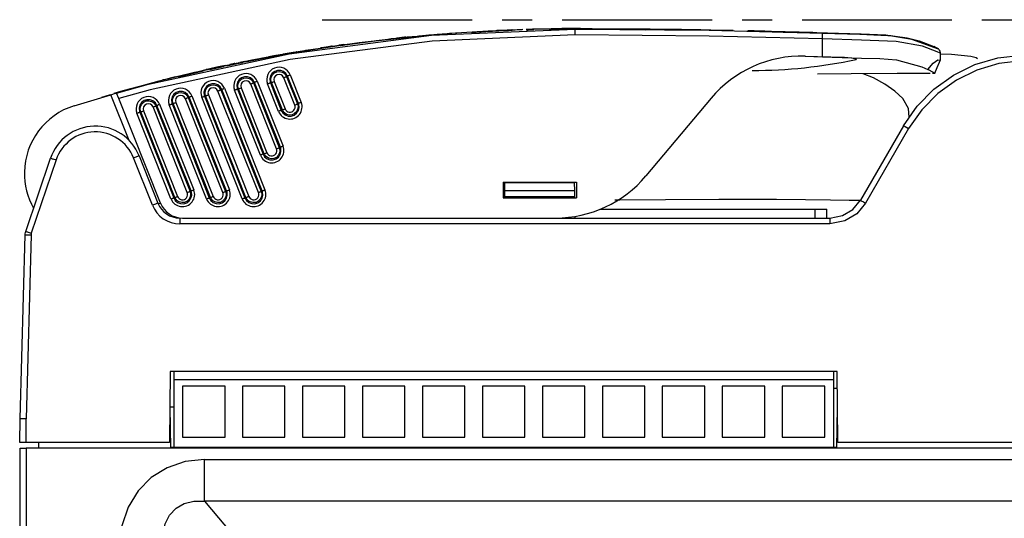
# Model space of a CAD drawing. Extents: x 462 to 898, y 200 to 700.
# Tile 3 of 13: x 487 to 570, y 350 to 392. Entities that reach past the tile are written whole.
import ezdxf

# ---------------------------------------------------------------- set-up
doc = ezdxf.new("R2010")
doc.units = 0
doc.header["$MEASUREMENT"] = 0
doc.linetypes.add('CENTERX2', pattern=[20.32, 12.7, -2.54, 2.54, -2.54])
doc.layers.get('0').update_dxf_attribs({"linetype": 'CONTINUOUS'})

msp = doc.modelspace()

# ---------------------------------------------------------------- linework, layer by layer
at = {"color": 7, "linetype": 'CENTERX2'}
msp.add_line((512.286, 391.813), (582.419, 391.813), dxfattribs=at)
at = {"color": 7, "linetype": 'CONTINUOUS'}
for p, q in [((518.596, 390.257), (519.476, 390.348)), ((519.262, 390.327), (518.596, 390.257)), ((519.374, 390.338), (519.262, 390.327)), ((519.374, 390.288), (520.074, 390.357)), ((519.476, 390.348), (519.732, 390.374)), ((519.476, 390.348), (519.476, 390.298)), ((519.732, 390.324), (519.476, 390.298)), ((519.732, 390.374), (519.732, 390.324)), ((519.82, 390.329), (519.984, 390.347)), ((519.985, 390.341), (519.821, 390.324)), ((519.894, 390.339), (520.154, 390.365)), ((520.004, 390.4), (520.004, 390.35)), ((520.431, 390.388), (520.077, 390.351)), ((520.352, 390.384), (520.637, 390.41)), ((520.452, 390.443), (521.061, 390.499)), ((521.061, 390.449), (520.452, 390.393)), ((520.452, 390.443), (520.452, 390.393)), ((520.969, 390.44), (521.263, 390.467)), ((521.061, 390.499), (521.256, 390.516)), ((521.061, 390.499), (521.061, 390.449)), ((521.256, 390.466), (521.061, 390.449)), ((521.256, 390.516), (521.369, 390.526)), ((521.256, 390.516), (521.256, 390.466)), ((521.369, 390.476), (521.256, 390.466)), ((521.312, 390.518), (521.672, 390.552)), ((521.369, 390.526), (521.369, 390.476)), ((523.054, 390.663), (524.054, 390.735)), ((524.918, 390.739), (526.556, 390.834)), ((525.416, 390.823), (526.339, 390.877)), ((526.339, 390.827), (525.416, 390.773)), ((525.416, 390.823), (525.416, 390.773)), ((527.006, 390.857), (525.906, 390.799)), ((526.111, 390.814), (527.005, 390.861)), ((526.126, 390.813), (527.816, 390.897)), ((527.088, 390.865), (526.165, 390.817)), ((526.339, 390.877), (527.005, 390.911)), ((526.339, 390.877), (526.339, 390.827)), ((527.005, 390.861), (526.339, 390.827)), ((526.582, 390.839), (527.246, 390.873)), ((527.005, 390.911), (527.088, 390.915)), ((527.005, 390.911), (527.005, 390.861)), ((527.088, 390.915), (527.246, 390.923)), ((527.088, 390.915), (527.088, 390.865)), ((527.246, 390.873), (527.088, 390.865)), ((527.246, 390.923), (527.246, 390.873)), ((529.212, 390.948), (527.464, 390.88)), ((528.374, 390.966), (529.212, 390.999)), ((528.374, 390.97), (528.374, 390.92)), ((529.212, 390.999), (529.212, 390.948)), ((530.079, 391.025), (531.583, 391.05)), ((530.079, 391.025), (530.079, 390.975)), ((531.505, 391.052), (531.505, 391.002)), ((531.954, 391.056), (531.954, 391.006)), ((532.073, 391.007), (532.379, 391.009)), ((532.365, 391.059), (532.392, 391.059)), ((532.392, 391.059), (532.495, 391.06)), ((533.19, 391.062), (533.708, 391.063)), ((533.19, 391.062), (533.19, 391.012)), ((533.708, 390.526), (533.708, 391.013)), ((534.933, 391.061), (535.142, 391.061)), ((534.933, 391.061), (534.933, 391.011)), ((535.142, 391.061), (535.142, 391.011)), ((535.142, 391.061), (535.154, 391.061)), ((535.154, 391.061), (535.154, 391.011)), ((539.31, 391.036), (539.31, 390.986)), ((541.156, 390.947), (540.423, 390.957)), ((541.086, 391.017), (541.086, 390.967)), ((542.371, 391.001), (542.371, 390.951)), ((542.804, 390.995), (543.003, 390.992)), ((542.804, 390.995), (542.804, 390.945)), ((543.003, 390.992), (543.003, 390.942)), ((543.003, 390.99), (543.603, 390.982)), ((543.603, 390.982), (543.603, 390.932)), ((544.075, 390.972), (544.075, 390.922)), ((544.075, 390.972), (545.19, 390.952)), ((548.328, 390.896), (548.328, 390.846)), ((548.328, 390.846), (548.414, 390.844)), ((548.414, 390.844), (548.668, 390.838)), ((548.449, 390.893), (548.449, 390.843)), ((548.668, 390.838), (548.948, 390.831)), ((548.864, 390.884), (548.864, 390.834)), ((548.948, 390.831), (548.883, 390.832)), ((548.883, 390.832), (548.948, 390.83)), ((548.948, 390.831), (549.012, 390.829)), ((549.012, 390.829), (548.948, 390.831)), ((548.948, 390.83), (549.441, 390.819)), ((549.292, 390.875), (549.765, 390.864)), ((549.292, 390.875), (549.292, 390.825)), ((549.765, 390.814), (549.292, 390.825)), ((549.441, 390.819), (550.164, 390.802)), ((549.765, 390.864), (550.342, 390.85)), ((550.342, 390.8), (549.765, 390.814)), ((550.59, 390.793), (549.946, 390.809)), ((550.342, 390.85), (551.486, 390.823)), ((551.323, 390.775), (550.59, 390.793)), ((550.843, 390.784), (550.826, 390.783)), ((550.912, 390.782), (550.843, 390.784)), ((551.486, 390.823), (551.486, 390.773)), ((551.486, 390.823), (552.69, 390.793)), ((552.69, 390.743), (551.486, 390.773)), ((552.69, 390.793), (552.69, 390.743)), ((552.69, 390.793), (553.614, 390.769)), ((553.614, 390.719), (552.69, 390.743)), ((553.614, 390.769), (553.614, 390.719)), ((553.614, 390.769), (553.825, 390.763)), ((553.825, 390.713), (553.614, 390.719)), ((553.825, 390.763), (553.825, 390.713)), ((553.825, 390.763), (553.842, 390.763)), ((514.075, 389.65), (511.326, 389.238)), ((513.12, 389.563), (513.081, 389.558)), ((513.236, 389.58), (513.249, 389.582)), ((513.867, 389.669), (514.075, 389.7)), ((513.867, 389.671), (513.867, 389.62)), ((513.87, 389.62), (514.047, 389.643)), ((514.075, 389.7), (514.087, 389.702)), ((514.075, 389.7), (514.075, 389.65)), ((514.087, 389.651), (514.075, 389.65)), ((514.087, 389.702), (514.087, 389.651)), ((516.858, 390.06), (518.596, 390.244)), ((519.669, 390.308), (517.207, 390.047)), ((519.476, 390.298), (518.596, 390.207)), ((518.596, 390.257), (518.596, 390.207)), ((519.47, 390.293), (519.668, 390.314)), ((554.66, 388.675), (554.646, 390.191)), ((564.111, 389.54), (564.137, 389.524)), ((507.088, 388.547), (507.831, 388.687)), ((508.734, 388.851), (510.403, 389.139)), ((509.998, 389.071), (508.976, 388.892)), ((510.122, 389.092), (510.112, 389.09)), ((510.438, 389.145), (510.438, 389.094)), ((510.888, 389.219), (510.888, 389.168)), ((511.006, 389.187), (511.32, 389.237)), ((512.123, 389.414), (512.123, 389.363)), ((553.175, 388.721), (554.66, 388.675)), ((564.661, 388.395), (564.655, 388.968)), ((502.943, 387.692), (503.903, 387.902)), ((504.779, 388.034), (503.226, 387.698)), ((503.949, 387.912), (503.389, 387.79)), ((503.47, 387.808), (503.682, 387.854)), ((503.475, 387.757), (503.782, 387.824)), ((503.726, 387.863), (503.726, 387.812)), ((503.973, 387.865), (503.809, 387.83)), ((504.208, 387.916), (505.321, 388.147)), ((504.604, 388.05), (504.457, 388.019)), ((504.519, 388.032), (504.773, 388.085)), ((504.693, 388.069), (504.687, 388.067)), ((505.193, 388.172), (505.233, 388.18)), ((506.075, 388.299), (505.233, 388.129)), ((505.294, 388.142), (505.566, 388.197)), ((505.32, 388.198), (505.32, 388.147)), ((505.866, 388.308), (506.075, 388.35)), ((505.866, 388.308), (505.866, 388.257)), ((505.871, 388.258), (506.075, 388.299)), ((505.933, 388.269), (507.771, 388.625)), ((506.075, 388.35), (506.075, 388.299)), ((507.87, 388.643), (507.44, 388.562)), ((507.584, 388.641), (507.584, 388.59)), ((564.578, 388.398), (564.623, 388.395)), ((499.223, 386.814), (500.081, 387.026)), ((500.087, 386.974), (502.234, 387.477)), ((501.621, 387.392), (501.621, 387.341)), ((502.234, 387.479), (502.068, 387.442)), ((502.427, 387.577), (502.943, 387.692)), ((502.632, 387.57), (502.45, 387.53)), ((502.492, 387.591), (502.465, 387.585)), ((509.255, 387.001), (509.343, 387.036)), ((509.255, 387.001), (510.182, 384.679)), ((510.27, 384.714), (509.343, 387.036)), ((509.575, 387.135), (510.502, 384.813)), ((564.194, 387.243), (563.968, 387.244)), ((496.831, 386.194), (496.831, 386.142)), ((508.415, 380.875), (506.224, 386.363)), ((506.456, 386.462), (506.544, 386.497)), ((506.456, 386.462), (508.647, 380.974)), ((508.735, 381.009), (506.544, 386.497)), ((506.776, 386.596), (508.967, 381.108)), ((508.583, 384.049), (507.66, 386.372)), ((507.98, 386.493), (507.892, 386.458)), ((507.892, 386.458), (508.815, 384.135)), ((508.903, 384.17), (507.98, 386.493)), ((508.212, 386.579), (509.135, 384.256)), ((509.95, 384.58), (509.023, 386.902)), ((491.263, 384.523), (494.384, 385.461)), ((495.93, 381.578), (494.384, 385.461)), ((495.048, 385.144), (494.867, 385.599)), ((501.244, 385.354), (504.418, 377.404)), ((502.403, 385.359), (502.315, 385.324)), ((502.315, 385.324), (505.732, 376.721)), ((505.82, 376.756), (502.403, 385.359)), ((502.635, 385.445), (506.053, 376.842)), ((506.879, 377.171), (503.447, 385.769)), ((503.68, 385.868), (503.767, 385.903)), ((503.68, 385.868), (507.112, 377.27)), ((507.2, 377.305), (503.767, 385.903)), ((504, 386.002), (507.432, 377.404)), ((507.041, 380.342), (504.86, 385.833)), ((505.181, 385.954), (505.092, 385.918)), ((505.092, 385.918), (507.273, 380.428)), ((507.362, 380.463), (505.181, 385.954)), ((505.413, 386.04), (507.594, 380.549)), ((498.58, 376.273), (495.048, 385.144)), ((498.19, 384.519), (498.278, 384.554)), ((498.19, 384.519), (501.084, 377.27)), ((501.172, 377.305), (498.278, 384.554)), ((498.51, 384.653), (501.404, 377.404)), ((502.486, 376.635), (499.326, 384.59)), ((499.647, 384.711), (499.558, 384.676)), ((499.558, 384.676), (502.718, 376.721)), ((502.807, 376.756), (499.647, 384.711)), ((499.879, 384.797), (503.039, 376.842)), ((503.866, 377.171), (500.692, 385.121)), ((500.924, 385.22), (501.012, 385.255)), ((500.924, 385.22), (504.098, 377.27)), ((504.186, 377.305), (501.012, 385.255)), ((505.5, 376.635), (502.083, 385.238)), ((510.182, 384.679), (510.27, 384.714)), ((545.217, 385.153), (539.706, 378.585)), ((499.472, 376.635), (496.591, 383.889)), ((496.911, 384.01), (496.823, 383.975)), ((496.823, 383.975), (499.704, 376.721)), ((499.793, 376.756), (496.911, 384.01)), ((497.144, 384.096), (500.025, 376.842)), ((500.852, 377.171), (497.958, 384.42)), ((508.903, 384.17), (508.815, 384.135)), ((561.522, 382.823), (557.874, 376.514)), ((561.955, 382.586), (558.307, 376.277)), ((507.362, 380.463), (507.273, 380.428)), ((508.647, 380.974), (508.735, 381.009)), ((487.168, 373.878), (489.265, 380.079)), ((489.739, 379.931), (487.642, 373.731)), ((497.901, 376.101), (496.306, 380.105)), ((496.771, 380.277), (498.365, 376.273)), ((527.608, 378.063), (527.608, 376.713)), ((527.608, 378.063), (533.808, 378.063)), ((527.749, 377.313), (527.761, 378.013)), ((527.761, 378.013), (533.656, 378.013)), ((531.468, 378.063), (531.468, 378.013)), ((532.889, 378.013), (532.889, 378.063)), ((533.009, 378.013), (533.008, 378.063)), ((533.668, 377.313), (533.656, 378.013)), ((533.808, 378.063), (533.808, 376.713)), ((501.084, 377.27), (501.172, 377.305)), ((504.098, 377.27), (504.186, 377.305)), ((507.112, 377.27), (507.2, 377.305)), ((527.74, 376.813), (527.749, 377.313)), ((533.668, 377.313), (527.749, 377.313)), ((533.677, 376.813), (533.668, 377.313)), ((498.58, 376.273), (498.396, 376.2)), ((499.793, 376.756), (499.704, 376.721)), ((502.807, 376.756), (502.718, 376.721)), ((505.82, 376.756), (505.732, 376.721)), ((527.608, 376.713), (533.808, 376.713)), ((527.738, 376.713), (527.74, 376.813)), ((533.677, 376.813), (527.74, 376.813)), ((533.679, 376.713), (533.677, 376.813)), ((557.874, 376.513), (557.874, 376.514)), ((535.845, 375.763), (554.018, 375.763)), ((535.969, 375.763), (535.968, 375.814)), ((554.018, 375.763), (554.018, 375.013)), ((554.018, 375.763), (555.016, 375.763)), ((555.016, 375.013), (555.016, 375.763)), ((500.223, 375.013), (500.223, 374.526)), ((555.272, 374.526), (500.223, 374.526)), ((500.439, 375.013), (532.045, 375.013)), ((532.045, 375.013), (555.272, 375.013)), ((533.708, 375.013), (533.706, 375.152)), ((533.708, 375.013), (554.749, 375.013)), ((554.749, 375.013), (555.217, 375.013)), ((555.272, 375.013), (555.272, 374.526)), ((486.708, 358.013), (487.116, 373.584)), ((487.616, 373.584), (487.208, 358.013)), ((499.398, 362.013), (499.346, 356.013)), ((555.898, 362.013), (499.398, 362.013)), ((499.708, 362.013), (499.708, 361.313)), ((555.588, 362.013), (555.588, 361.313)), ((555.951, 356.013), (555.898, 362.013)), ((499.708, 361.313), (499.708, 355.613)), ((555.588, 361.313), (499.708, 361.313)), ((555.588, 361.313), (555.588, 355.613)), ((500.448, 360.763), (500.448, 356.463)), ((504.048, 360.763), (500.448, 360.763)), ((504.048, 356.463), (504.048, 360.763)), ((505.528, 360.763), (505.528, 356.463)), ((509.128, 360.763), (505.528, 360.763)), ((509.128, 356.463), (509.128, 360.763)), ((514.208, 360.763), (510.608, 360.763)), ((510.608, 360.763), (510.608, 356.463)), ((514.208, 356.463), (514.208, 360.763)), ((515.688, 360.763), (515.688, 356.463)), ((519.288, 360.763), (515.688, 360.763)), ((519.288, 356.463), (519.288, 360.763)), ((524.368, 360.763), (520.768, 360.763)), ((520.768, 360.763), (520.768, 356.463)), ((524.368, 356.463), (524.368, 360.763)), ((529.448, 360.763), (525.848, 360.763)), ((525.848, 360.763), (525.848, 356.463)), ((529.448, 356.463), (529.448, 360.763)), ((530.928, 360.763), (530.928, 356.463)), ((534.528, 360.763), (530.928, 360.763)), ((534.528, 356.463), (534.528, 360.763)), ((539.608, 360.763), (536.008, 360.763)), ((536.008, 360.763), (536.008, 356.463)), ((539.608, 356.463), (539.608, 360.763)), ((544.688, 360.763), (541.088, 360.763)), ((541.088, 360.763), (541.088, 356.463)), ((544.688, 356.463), (544.688, 360.763)), ((546.168, 360.763), (546.168, 356.463)), ((549.768, 360.763), (546.168, 360.763)), ((549.768, 356.463), (549.768, 360.763)), ((551.248, 360.763), (551.248, 356.463)), ((554.848, 360.763), (551.248, 360.763)), ((554.848, 356.463), (554.848, 360.763)), ((555.588, 360.613), (555.911, 360.613)), ((499.372, 359.013), (499.397, 359.013)), ((499.458, 355.513), (499.397, 359.013)), ((499.397, 359.013), (499.708, 359.013)), ((555.899, 359.013), (555.838, 355.513)), ((555.899, 359.013), (555.925, 359.013)), ((486.656, 356.013), (486.708, 358.013)), ((487.208, 356.013), (487.208, 358.013)), ((500.448, 356.463), (504.048, 356.463)), ((505.528, 356.463), (509.128, 356.463)), ((510.608, 356.463), (514.208, 356.463)), ((515.688, 356.463), (519.288, 356.463)), ((520.768, 356.463), (524.368, 356.463)), ((525.848, 356.463), (529.448, 356.463)), ((530.928, 356.463), (534.528, 356.463)), ((536.008, 356.463), (539.608, 356.463)), ((541.088, 356.463), (544.688, 356.463)), ((546.168, 356.463), (549.768, 356.463)), ((551.248, 356.463), (554.848, 356.463)), ((487.208, 356.013), (486.656, 356.013)), ((486.708, 355.513), (487.208, 355.513)), ((486.708, 315.713), (486.708, 355.513)), ((499.346, 356.013), (487.208, 356.013)), ((631.208, 355.513), (487.208, 355.513)), ((487.208, 355.513), (487.208, 315.713)), ((488.278, 355.513), (488.282, 356.013)), ((499.457, 355.613), (555.84, 355.613)), ((631.209, 356.013), (555.951, 356.013)), ((502.303, 354.554), (616.114, 354.554)), ((502.303, 351.033), (502.303, 354.554)), ((616.114, 351.033), (502.303, 351.033)), ((502.303, 351.033), (509.46, 342.606))]:
    msp.add_line(p, q, dxfattribs=at)
at = {"color": 7, "linetype": 'CONTINUOUS', "flags": 128}
for points in [[(494.867, 385.599), (497.575, 386.34), (509.471, 388.93), (521.545, 390.491), (533.708, 391.013)], [(533.708, 390.526), (521.588, 390.006), (509.556, 388.45), (497.702, 385.869), (495.048, 385.144)], [(519.948, 390.345), (516.77, 389.999), (514.187, 389.665), (513.871, 389.619)], [(519.732, 390.374), (519.897, 390.39), (520.004, 390.4)], [(520.004, 390.35), (519.787, 390.329), (519.732, 390.324)], [(520.004, 390.4), (520.324, 390.431), (520.452, 390.443)], [(520.452, 390.393), (520.109, 390.36), (520.004, 390.35)], [(521.244, 390.512), (522.004, 390.58), (524.118, 390.739), (525.416, 390.819)], [(528.374, 390.92), (528.336, 390.919), (528.203, 390.914), (527.871, 390.9), (526.629, 390.841), (526.225, 390.819)], [(527.167, 390.917), (527.386, 390.928), (527.961, 390.954), (528.202, 390.964), (528.335, 390.969), (528.374, 390.97)], [(527.816, 390.897), (528.05, 390.907), (528.303, 390.917), (528.366, 390.92), (528.374, 390.92)], [(530.079, 390.975), (529.795, 390.968), (529.656, 390.964), (529.613, 390.963), (529.577, 390.962), (529.561, 390.961), (529.555, 390.961), (529.562, 390.961), (529.593, 390.962), (529.739, 390.966), (530.213, 390.977)], [(529.556, 391.011), (529.558, 391.011), (529.571, 391.012), (529.6, 391.012), (529.664, 391.014), (529.894, 391.02), (530.079, 391.025)], [(531.505, 391.052), (531.554, 391.052), (531.684, 391.054), (531.881, 391.056), (531.954, 391.056)], [(531.505, 391.002), (531.578, 391.002), (531.766, 391.004), (532.073, 391.007)], [(531.954, 391.006), (531.74, 391.004), (531.587, 391.003), (531.511, 391.002), (531.505, 391.002)], [(531.954, 391.056), (532.755, 391.061), (533.19, 391.062)], [(533.19, 391.012), (532.359, 391.009), (531.954, 391.006)], [(533.203, 391.062), (532.829, 391.061), (532.583, 391.06)], [(533.708, 391.063), (533.327, 391.063), (533.203, 391.062)], [(534.148, 391.063), (533.843, 391.063), (533.708, 391.063)], [(533.708, 391.063), (534.214, 391.063), (534.676, 391.062), (534.933, 391.061)], [(533.708, 391.013), (545.067, 390.913), (554.661, 390.677)], [(554.646, 390.191), (545.059, 390.426), (533.708, 390.526)], [(534.51, 391.012), (536.087, 391.006), (538.602, 390.98), (539.659, 390.961)], [(539.838, 390.965), (537.707, 390.994), (536.012, 391.007), (534.586, 391.012)], [(535.086, 391.061), (537.709, 391.048), (538.771, 391.039), (539.31, 391.034)], [(539.31, 391.036), (539.585, 391.033), (540.067, 391.028), (541.086, 391.017)], [(541.086, 391.017), (542.135, 391.004), (542.371, 391.001)], [(542.371, 391.001), (542.687, 390.997), (542.769, 390.996), (542.804, 390.995), (542.804, 390.995)], [(543.603, 390.982), (544.077, 390.974), (544.223, 390.972), (544.304, 390.971), (544.349, 390.97), (544.365, 390.969), (544.364, 390.969)], [(545.19, 390.952), (546.749, 390.921), (546.957, 390.917), (547.045, 390.915), (547.07, 390.914), (547.083, 390.914), (547.082, 390.914)], [(548.328, 390.896), (548.399, 390.894), (548.449, 390.893)], [(548.449, 390.843), (548.338, 390.845), (548.328, 390.846)], [(548.449, 390.893), (548.66, 390.889), (548.864, 390.884)], [(548.864, 390.834), (548.578, 390.841), (548.449, 390.843)], [(548.864, 390.884), (549.085, 390.879), (549.292, 390.875)], [(549.292, 390.825), (549.048, 390.83), (548.864, 390.834)], [(564.493, 389.31), (562.235, 390.144), (560.022, 390.502), (557.941, 390.599), (556.004, 390.653), (554.189, 390.702), (552.472, 390.747), (550.843, 390.788), (549.711, 390.816)], [(549.946, 390.809), (549.851, 390.811), (549.853, 390.811)], [(549.853, 390.811), (549.881, 390.811), (549.923, 390.81), (549.981, 390.808), (550.082, 390.806), (550.135, 390.805)], [(550.807, 390.787), (550.962, 390.783), (551.1, 390.78)], [(550.826, 390.783), (550.871, 390.782), (551.007, 390.778)], [(551.172, 390.777), (550.961, 390.781), (550.912, 390.782)], [(551.007, 390.778), (551.159, 390.775), (551.338, 390.77), (551.445, 390.768)], [(551.1, 390.78), (551.277, 390.776), (551.36, 390.774)], [(551.378, 390.772), (551.285, 390.774), (551.172, 390.777)], [(551.747, 390.761), (551.844, 390.758), (551.951, 390.756)], [(552.103, 390.752), (552.223, 390.749), (552.302, 390.748), (552.323, 390.747)], [(553.804, 390.714), (553.843, 390.713), (553.831, 390.713), (553.825, 390.713)], [(554.646, 390.191), (554.649, 390.286), (554.651, 390.378), (554.654, 390.462), (554.657, 390.535), (554.658, 390.596), (554.66, 390.64), (554.661, 390.668), (554.661, 390.677)], [(554.661, 390.677), (557.811, 390.573), (560.187, 390.482), (560.444, 390.468), (560.444, 390.468)], [(560.444, 390.468), (560.444, 390.468), (560.626, 390.455), (561.838, 390.281), (562.841, 390.024), (564.096, 389.548), (564.111, 389.54)], [(512.123, 389.414), (513.149, 389.568), (513.528, 389.623), (513.867, 389.671)], [(513.867, 389.62), (513.468, 389.564), (512.848, 389.473), (512.123, 389.363)], [(513.081, 389.558), (512.775, 389.513), (512.406, 389.457), (512.137, 389.416)], [(514.075, 389.7), (514.04, 389.695), (513.901, 389.676), (513.677, 389.644)], [(514.043, 389.696), (514.076, 389.7), (514.169, 389.713), (514.407, 389.746), (514.826, 389.803)], [(514.06, 389.693), (515.408, 389.88), (518.68, 390.251)], [(517.968, 390.188), (517.982, 390.19), (518.021, 390.194), (518.129, 390.206), (518.513, 390.248), (518.668, 390.264)], [(564.615, 388.967), (564.378, 389.099), (563.117, 389.557), (560.897, 389.97), (557.958, 390.087), (554.646, 390.191)], [(564.649, 388.966), (564.65, 389.019), (564.614, 389.147), (564.562, 389.239), (564.514, 389.297), (564.47, 389.339), (564.419, 389.377), (564.321, 389.436), (564.11, 389.538)], [(507.411, 388.555), (507.939, 388.656), (508.593, 388.772)], [(507.584, 388.641), (508.688, 388.843), (508.923, 388.885), (508.975, 388.894), (508.988, 388.896)], [(508.991, 388.846), (508.978, 388.844), (508.911, 388.832), (508.709, 388.796), (507.842, 388.638), (507.584, 388.59)], [(508.733, 388.851), (508.729, 388.85), (508.179, 388.751), (507.771, 388.676)], [(511.666, 389.29), (510.487, 389.102), (508.759, 388.805), (508.333, 388.727)], [(510.438, 389.145), (510.486, 389.153), (510.614, 389.174), (510.807, 389.205), (510.888, 389.219)], [(510.888, 389.168), (510.673, 389.133), (510.519, 389.107), (510.444, 389.095), (510.438, 389.094)], [(510.888, 389.219), (511.698, 389.348), (512.123, 389.414)], [(512.123, 389.363), (511.284, 389.232), (510.888, 389.168)], [(557.497, 388.449), (557.525, 388.464), (557.387, 388.506), (557.113, 388.552), (556.518, 388.605), (554.247, 388.676), (553.218, 388.703)], [(554.66, 388.675), (557.972, 388.564), (559.511, 388.519), (560.911, 388.408), (563.071, 387.812), (563.572, 387.584)], [(561.522, 382.823), (561.522, 382.823), (562.68, 384.483), (564.099, 385.927), (565.742, 387.111), (567.56, 388.004), (569.501, 388.577), (571.512, 388.817), (572.276, 388.819), (572.276, 388.819)], [(567.774, 388.49), (567.67, 388.591), (567.226, 388.699), (565.591, 388.864), (564.674, 388.901)], [(501.621, 387.392), (501.923, 387.462), (502.446, 387.581), (503.726, 387.863)], [(503.782, 387.875), (503.342, 387.78), (502.767, 387.653), (502.542, 387.602), (502.492, 387.591)], [(502.759, 387.6), (503.919, 387.854), (503.939, 387.858)], [(503.726, 387.863), (504.238, 387.973), (504.783, 388.088), (505.32, 388.198)], [(505.32, 388.147), (504.832, 388.047), (504.286, 387.932), (503.726, 387.812)], [(504.109, 387.945), (503.974, 387.917), (503.782, 387.875)], [(503.993, 387.921), (504.05, 387.933), (504.168, 387.958)], [(504.873, 388.106), (504.861, 388.104), (504.826, 388.097), (504.734, 388.077), (504.604, 388.05)], [(504.773, 388.085), (504.826, 388.097), (504.828, 388.097)], [(504.862, 388.104), (504.981, 388.128), (505.193, 388.172)], [(507.584, 388.59), (506.313, 388.346), (505.157, 388.113)], [(505.724, 388.28), (505.434, 388.221), (505.294, 388.193)], [(505.32, 388.198), (505.722, 388.28), (505.822, 388.3), (505.865, 388.308), (505.866, 388.308)], [(505.866, 388.257), (505.83, 388.25), (505.732, 388.231), (505.495, 388.183), (505.32, 388.147)], [(506.075, 388.349), (506.327, 388.4), (507.584, 388.641)], [(572.261, 388.332), (571.529, 388.331), (569.602, 388.1), (567.741, 387.551), (566, 386.696), (564.425, 385.561), (563.065, 384.177), (561.955, 382.586)], [(563.572, 387.584), (564.037, 388.137), (564.416, 388.409), (564.578, 388.398)], [(564.159, 387.273), (564.38, 387.759), (564.571, 388.205), (564.652, 388.413)], [(496.831, 386.194), (498.457, 386.621), (500.12, 387.036), (501.621, 387.388)], [(500.081, 387.026), (501.463, 387.355), (501.621, 387.391)], [(503.726, 387.812), (502.948, 387.642), (502.192, 387.472), (501.81, 387.385), (501.621, 387.341)], [(502.228, 387.531), (502.255, 387.538), (502.333, 387.555), (502.427, 387.577)], [(509.343, 387.036), (509.212, 387.253), (509.011, 387.421), (508.765, 387.513), (508.503, 387.518), (508.254, 387.437), (508.046, 387.278), (507.902, 387.059), (507.839, 386.804), (507.864, 386.543), (507.892, 386.458)], [(507.98, 386.493), (507.932, 386.718), (507.962, 386.947), (508.065, 387.153), (508.231, 387.313), (508.44, 387.409), (508.669, 387.431), (508.893, 387.375), (509.085, 387.249), (509.225, 387.066), (509.255, 387.001)], [(509.023, 386.902), (509.067, 386.92), (509.11, 386.937), (509.15, 386.954), (509.185, 386.968), (509.214, 386.981), (509.236, 386.991), (509.249, 386.997), (509.255, 387.001)], [(509.575, 387.135), (509.53, 387.117), (509.487, 387.099), (509.448, 387.083), (509.413, 387.068), (509.384, 387.056), (509.362, 387.046), (509.348, 387.039), (509.343, 387.036)], [(563.786, 387.246), (562.717, 387.249), (560.971, 387.249), (557.075, 387.233), (554.23, 387.205)], [(561.981, 383.547), (561.984, 383.554), (561.946, 384.289), (561.449, 385.129), (560.792, 385.757), (559.95, 386.349), (558.972, 386.877), (558.112, 387.237)], [(564.125, 387.285), (564.055, 387.329), (563.572, 387.584)], [(494.663, 385.593), (494.733, 385.613), (494.933, 385.67), (495.408, 385.804), (496.831, 386.194)], [(499.863, 386.973), (499.406, 386.86), (498.997, 386.758), (498.817, 386.712), (498.727, 386.689), (498.72, 386.688)], [(503.767, 385.903), (503.637, 386.12), (503.435, 386.288), (503.189, 386.38), (502.927, 386.386), (502.678, 386.305), (502.469, 386.145), (502.325, 385.926), (502.262, 385.671), (502.286, 385.41), (502.315, 385.324)], [(502.403, 385.359), (502.355, 385.585), (502.384, 385.814), (502.488, 386.02), (502.654, 386.18), (502.863, 386.277), (503.093, 386.298), (503.317, 386.243), (503.51, 386.116), (503.65, 385.933), (503.68, 385.868)], [(506.544, 386.497), (506.413, 386.713), (506.212, 386.882), (505.966, 386.974), (505.704, 386.98), (505.455, 386.898), (505.247, 386.739), (505.103, 386.52), (505.04, 386.265), (505.064, 386.004), (505.092, 385.918)], [(505.181, 385.954), (505.133, 386.179), (505.162, 386.408), (505.266, 386.614), (505.431, 386.774), (505.641, 386.87), (505.87, 386.892), (506.094, 386.836), (506.287, 386.71), (506.426, 386.526), (506.456, 386.462)], [(506.224, 386.363), (506.269, 386.38), (506.312, 386.398), (506.351, 386.414), (506.386, 386.429), (506.415, 386.442), (506.437, 386.451), (506.451, 386.458), (506.456, 386.462)], [(506.776, 386.596), (506.732, 386.578), (506.689, 386.56), (506.649, 386.544), (506.614, 386.529), (506.585, 386.516), (506.564, 386.507), (506.55, 386.5), (506.544, 386.497)], [(507.892, 386.458), (507.886, 386.457), (507.871, 386.452), (507.849, 386.445), (507.82, 386.434), (507.786, 386.421), (507.746, 386.406), (507.704, 386.389), (507.66, 386.372)], [(507.98, 386.493), (507.986, 386.494), (508.001, 386.499), (508.023, 386.507), (508.052, 386.517), (508.087, 386.53), (508.126, 386.545), (508.168, 386.562), (508.212, 386.579)], [(494.343, 385.449), (494.24, 385.419), (493.595, 385.231)], [(494.384, 385.461), (494.544, 385.507), (494.687, 385.548), (494.795, 385.578), (494.856, 385.596), (494.867, 385.599)], [(501.012, 385.255), (500.881, 385.472), (500.68, 385.641), (500.434, 385.733), (500.171, 385.739), (499.922, 385.657), (499.713, 385.498), (499.569, 385.279), (499.505, 385.024), (499.53, 384.762), (499.558, 384.676)], [(499.647, 384.711), (499.599, 384.937), (499.628, 385.166), (499.732, 385.373), (499.898, 385.533), (500.107, 385.629), (500.337, 385.651), (500.561, 385.595), (500.754, 385.469), (500.894, 385.285), (500.924, 385.22)], [(501.012, 385.255), (501.018, 385.258), (501.032, 385.265), (501.053, 385.275), (501.082, 385.288), (501.117, 385.302), (501.157, 385.319), (501.2, 385.336), (501.244, 385.354)], [(502.083, 385.238), (502.127, 385.256), (502.169, 385.272), (502.208, 385.287), (502.243, 385.3), (502.272, 385.311), (502.294, 385.319), (502.309, 385.323), (502.315, 385.324)], [(502.403, 385.359), (502.409, 385.361), (502.424, 385.365), (502.446, 385.373), (502.475, 385.383), (502.509, 385.396), (502.549, 385.411), (502.591, 385.428), (502.635, 385.445)], [(503.447, 385.769), (503.492, 385.787), (503.535, 385.804), (503.575, 385.821), (503.61, 385.835), (503.638, 385.848), (503.66, 385.858), (503.674, 385.864), (503.68, 385.868)], [(503.767, 385.903), (503.773, 385.906), (503.787, 385.913), (503.809, 385.923), (503.838, 385.935), (503.872, 385.95), (503.912, 385.966), (503.955, 385.984), (504, 386.002)], [(505.092, 385.918), (505.086, 385.917), (505.072, 385.913), (505.05, 385.905), (505.021, 385.894), (504.986, 385.881), (504.947, 385.866), (504.904, 385.85), (504.86, 385.833)], [(505.181, 385.954), (505.187, 385.955), (505.201, 385.959), (505.223, 385.967), (505.252, 385.978), (505.287, 385.991), (505.326, 386.006), (505.369, 386.022), (505.413, 386.04)], [(498.278, 384.554), (498.148, 384.771), (497.946, 384.94), (497.7, 385.032), (497.437, 385.038), (497.187, 384.957), (496.978, 384.797), (496.834, 384.578), (496.77, 384.323), (496.795, 384.061), (496.823, 383.975)], [(496.911, 384.01), (496.863, 384.236), (496.893, 384.465), (496.996, 384.672), (497.163, 384.832), (497.373, 384.929), (497.603, 384.95), (497.827, 384.895), (498.02, 384.768), (498.16, 384.584), (498.19, 384.519)], [(497.958, 384.42), (498.003, 384.438), (498.046, 384.455), (498.085, 384.472), (498.12, 384.487), (498.149, 384.499), (498.171, 384.509), (498.185, 384.516), (498.19, 384.519)], [(498.278, 384.554), (498.284, 384.557), (498.298, 384.564), (498.319, 384.574), (498.348, 384.586), (498.383, 384.601), (498.423, 384.618), (498.466, 384.635), (498.51, 384.653)], [(499.326, 384.59), (499.37, 384.608), (499.413, 384.624), (499.452, 384.639), (499.487, 384.652), (499.516, 384.663), (499.538, 384.67), (499.552, 384.675), (499.558, 384.676)], [(499.647, 384.711), (499.653, 384.713), (499.667, 384.717), (499.689, 384.725), (499.718, 384.735), (499.753, 384.748), (499.792, 384.763), (499.835, 384.78), (499.879, 384.797)], [(500.692, 385.121), (500.737, 385.139), (500.78, 385.156), (500.819, 385.173), (500.854, 385.188), (500.883, 385.2), (500.905, 385.21), (500.919, 385.217), (500.924, 385.22)], [(508.815, 384.135), (508.945, 383.917), (509.146, 383.748), (509.392, 383.655), (509.655, 383.649), (509.905, 383.729), (510.114, 383.888), (510.259, 384.108), (510.323, 384.363), (510.299, 384.624), (510.27, 384.714)], [(510.182, 384.679), (510.23, 384.453), (510.201, 384.224), (510.097, 384.017), (509.931, 383.856), (509.722, 383.76), (509.492, 383.738), (509.267, 383.793), (509.074, 383.92), (508.934, 384.103), (508.903, 384.17)], [(509.95, 384.58), (509.994, 384.598), (510.037, 384.615), (510.077, 384.632), (510.112, 384.646), (510.141, 384.659), (510.162, 384.669), (510.176, 384.675), (510.182, 384.679)], [(510.502, 384.813), (510.457, 384.795), (510.414, 384.777), (510.375, 384.761), (510.34, 384.746), (510.311, 384.734), (510.289, 384.724), (510.275, 384.717), (510.27, 384.714)], [(496.591, 383.889), (496.635, 383.906), (496.678, 383.923), (496.717, 383.938), (496.752, 383.951), (496.781, 383.961), (496.803, 383.969), (496.817, 383.973), (496.823, 383.975)], [(496.911, 384.01), (496.918, 384.011), (496.932, 384.016), (496.954, 384.023), (496.983, 384.034), (497.018, 384.047), (497.057, 384.062), (497.1, 384.078), (497.144, 384.096)], [(508.815, 384.135), (508.809, 384.133), (508.794, 384.129), (508.772, 384.121), (508.743, 384.111), (508.709, 384.098), (508.669, 384.083), (508.627, 384.066), (508.583, 384.049)], [(508.903, 384.17), (508.909, 384.171), (508.924, 384.175), (508.946, 384.183), (508.975, 384.194), (509.009, 384.207), (509.049, 384.222), (509.091, 384.238), (509.135, 384.256)], [(561.522, 382.823), (561.553, 382.81), (561.647, 382.76), (561.788, 382.682), (561.955, 382.586)], [(507.273, 380.428), (507.267, 380.426), (507.253, 380.422), (507.231, 380.414), (507.202, 380.404), (507.167, 380.391), (507.128, 380.376), (507.085, 380.359), (507.041, 380.342)], [(507.273, 380.428), (507.404, 380.21), (507.605, 380.04), (507.852, 379.946), (508.116, 379.939), (508.367, 380.02), (508.578, 380.179), (508.723, 380.399), (508.788, 380.655), (508.765, 380.918), (508.735, 381.009)], [(508.647, 380.974), (508.695, 380.747), (508.666, 380.517), (508.562, 380.309), (508.395, 380.148), (508.184, 380.051), (507.953, 380.029), (507.728, 380.084), (507.534, 380.212), (507.393, 380.396), (507.362, 380.463)], [(507.362, 380.463), (507.368, 380.464), (507.382, 380.468), (507.404, 380.476), (507.433, 380.487), (507.468, 380.5), (507.507, 380.515), (507.55, 380.531), (507.594, 380.549)], [(508.415, 380.875), (508.459, 380.893), (508.502, 380.911), (508.542, 380.927), (508.577, 380.942), (508.606, 380.954), (508.627, 380.964), (508.641, 380.971), (508.647, 380.974)], [(508.967, 381.108), (508.922, 381.09), (508.879, 381.073), (508.84, 381.057), (508.805, 381.042), (508.776, 381.029), (508.754, 381.02), (508.74, 381.013), (508.735, 381.009)], [(489.265, 380.079), (489.275, 380.078), (489.303, 380.071), (489.347, 380.058), (489.406, 380.04), (489.477, 380.018), (489.559, 379.991), (489.647, 379.962), (489.739, 379.931)], [(496.771, 380.277), (496.761, 380.275), (496.734, 380.267), (496.691, 380.252), (496.633, 380.231), (496.563, 380.205), (496.483, 380.174), (496.396, 380.141), (496.306, 380.105)], [(499.704, 376.721), (499.834, 376.503), (500.037, 376.332), (500.285, 376.237), (500.55, 376.23), (500.802, 376.311), (501.013, 376.47), (501.16, 376.691), (501.226, 376.948), (501.202, 377.212), (501.172, 377.305)], [(501.084, 377.27), (501.133, 377.042), (501.103, 376.81), (500.999, 376.601), (500.831, 376.439), (500.619, 376.341), (500.387, 376.319), (500.161, 376.376), (499.966, 376.503), (499.824, 376.689), (499.793, 376.756)], [(500.852, 377.171), (500.896, 377.189), (500.939, 377.206), (500.979, 377.223), (501.014, 377.237), (501.043, 377.25), (501.065, 377.26), (501.079, 377.266), (501.084, 377.27)], [(501.172, 377.305), (501.177, 377.308), (501.191, 377.315), (501.213, 377.325), (501.242, 377.337), (501.277, 377.352), (501.317, 377.368), (501.359, 377.386), (501.404, 377.404)], [(502.718, 376.721), (502.848, 376.503), (503.051, 376.332), (503.298, 376.237), (503.563, 376.23), (503.816, 376.311), (504.027, 376.47), (504.174, 376.691), (504.24, 376.948), (504.216, 377.212), (504.186, 377.305)], [(504.098, 377.27), (504.147, 377.042), (504.117, 376.81), (504.013, 376.601), (503.845, 376.439), (503.633, 376.341), (503.401, 376.319), (503.174, 376.376), (502.979, 376.503), (502.838, 376.689), (502.807, 376.756)], [(503.866, 377.171), (503.91, 377.189), (503.953, 377.206), (503.993, 377.223), (504.028, 377.237), (504.057, 377.25), (504.078, 377.26), (504.092, 377.266), (504.098, 377.27)], [(504.186, 377.305), (504.191, 377.308), (504.205, 377.315), (504.227, 377.325), (504.256, 377.337), (504.291, 377.352), (504.33, 377.368), (504.373, 377.386), (504.418, 377.404)], [(505.732, 376.721), (505.862, 376.503), (506.065, 376.332), (506.312, 376.237), (506.577, 376.23), (506.83, 376.311), (507.041, 376.47), (507.188, 376.691), (507.253, 376.948), (507.23, 377.212), (507.2, 377.305)], [(507.112, 377.27), (507.16, 377.042), (507.131, 376.81), (507.026, 376.601), (506.859, 376.439), (506.647, 376.341), (506.415, 376.319), (506.188, 376.376), (505.993, 376.503), (505.851, 376.689), (505.82, 376.756)], [(506.879, 377.171), (506.924, 377.189), (506.967, 377.206), (507.007, 377.223), (507.042, 377.237), (507.07, 377.25), (507.092, 377.26), (507.106, 377.266), (507.112, 377.27)], [(507.2, 377.305), (507.205, 377.308), (507.219, 377.315), (507.241, 377.325), (507.27, 377.337), (507.304, 377.352), (507.344, 377.368), (507.387, 377.386), (507.432, 377.404)], [(498.365, 376.273), (498.355, 376.272), (498.328, 376.263), (498.285, 376.248), (498.227, 376.227), (498.157, 376.201), (498.077, 376.17), (497.991, 376.137), (497.901, 376.101)], [(499.472, 376.635), (499.516, 376.652), (499.559, 376.669), (499.598, 376.684), (499.633, 376.697), (499.662, 376.707), (499.684, 376.715), (499.698, 376.719), (499.704, 376.721)], [(499.793, 376.756), (499.799, 376.757), (499.813, 376.761), (499.835, 376.769), (499.864, 376.78), (499.899, 376.793), (499.938, 376.808), (499.981, 376.824), (500.025, 376.842)], [(502.486, 376.635), (502.53, 376.652), (502.573, 376.669), (502.612, 376.684), (502.647, 376.697), (502.676, 376.707), (502.698, 376.715), (502.712, 376.719), (502.718, 376.721)], [(502.807, 376.756), (502.813, 376.757), (502.827, 376.761), (502.849, 376.769), (502.878, 376.78), (502.913, 376.793), (502.952, 376.808), (502.995, 376.824), (503.039, 376.842)], [(505.5, 376.635), (505.544, 376.652), (505.586, 376.669), (505.626, 376.684), (505.661, 376.697), (505.69, 376.707), (505.712, 376.715), (505.726, 376.719), (505.732, 376.721)], [(505.82, 376.756), (505.827, 376.757), (505.841, 376.761), (505.863, 376.769), (505.892, 376.78), (505.927, 376.793), (505.966, 376.808), (506.008, 376.824), (506.053, 376.842)], [(537.074, 376.558), (537.497, 376.562), (541.355, 376.596), (545.878, 376.618), (550.773, 376.612), (553.217, 376.591), (555.322, 376.562), (556.908, 376.533), (557.794, 376.516)], [(555.272, 375.013), (556.364, 375.218), (557.229, 375.737), (557.874, 376.513)], [(558.307, 376.277), (557.555, 375.371), (556.546, 374.765), (555.272, 374.526)], [(557.874, 376.514), (557.881, 376.512), (557.905, 376.5), (557.945, 376.48), (557.999, 376.451), (558.064, 376.414), (558.14, 376.372), (558.222, 376.326), (558.307, 376.277)], [(487.116, 373.584), (487.124, 373.684), (487.141, 373.782), (487.168, 373.878)], [(487.168, 373.878), (487.178, 373.878), (487.206, 373.871), (487.25, 373.858), (487.309, 373.84), (487.38, 373.818), (487.462, 373.791), (487.55, 373.762), (487.642, 373.731)], [(487.642, 373.731), (487.629, 373.683), (487.62, 373.634), (487.616, 373.584)], [(487.116, 373.584), (487.126, 373.586), (487.154, 373.588), (487.2, 373.589), (487.263, 373.59), (487.338, 373.589), (487.425, 373.588), (487.518, 373.586), (487.616, 373.584)], [(487.208, 358.013), (487.017, 358.013), (486.855, 358.013), (486.746, 358.013), (486.708, 358.013)], [(502.303, 354.554), (500.659, 354.379), (499.135, 353.862), (497.791, 353.023), (496.679, 351.895), (495.843, 350.521), (495.315, 348.955), (495.116, 347.26)], [(498.817, 347.26), (498.807, 348.236), (498.99, 349.114), (499.359, 349.859), (499.898, 350.443), (500.587, 350.843), (501.399, 351.042), (502.303, 351.033)]]:
    msp.add_lwpolyline(points, dxfattribs=at)
at = {"color": 7, "linetype": 'CONTINUOUS'}
for centre, radius, start, end in [((552.878, 378.725), 10, 88.29731, 140.00032), ((548.708, 429.513), 42, 270, 282.07804), ((505.819, 386.213), 1.031, 21.76045, 201.66313), ((508.618, 386.753), 1.031, 21.76045, 201.66313), ((508.618, 386.74), 0.436, 21.76044, 201.66313), ((503.041, 385.619), 1.032, 21.76045, 201.66313), ((505.819, 386.201), 0.437, 21.76044, 201.66313), ((500.286, 384.971), 1.032, 21.76045, 201.66313), ((500.286, 384.959), 0.438, 21.76044, 201.66313), ((503.041, 385.607), 0.437, 21.76044, 201.66313), ((493.055, 378.797), 6, 107.37794, 179), ((497.551, 384.27), 1.033, 21.76045, 201.66313), ((497.551, 384.257), 0.438, 21.76044, 201.66313), ((509.543, 384.43), 1.033, 201.66309, 21.76048), ((509.543, 384.417), 0.438, 201.66309, 21.76048), ((493.055, 378.797), 4, 21.71179, 161.31393), ((493.055, 378.81), 3.5, 21.71179, 161.31393), ((508.004, 380.724), 1.036, 201.66309, 21.76048), ((508.004, 380.712), 0.442, 201.66309, 21.76048), ((493.055, 378.797), 6, 179.00001, 209.50362), ((532.045, 385.013), 10, 270, 320), ((500.439, 377.018), 1.04, 201.66309, 21.76048), ((500.439, 377.006), 0.445, 201.66309, 21.76048), ((503.452, 377.018), 1.04, 201.66309, 21.76048), ((503.452, 377.006), 0.445, 201.66309, 21.76048), ((506.466, 377.018), 1.04, 201.66309, 21.76048), ((506.466, 377.006), 0.445, 201.66309, 21.76048), ((500.223, 377.013), 2, 201.71179, 270), ((500.439, 377.013), 2, 201.71179, 270), ((500.223, 377.026), 2.5, 201.71179, 270)]:
    msp.add_arc(centre, radius, start, end, dxfattribs=at)

doc.saveas('drawing.dxf')
